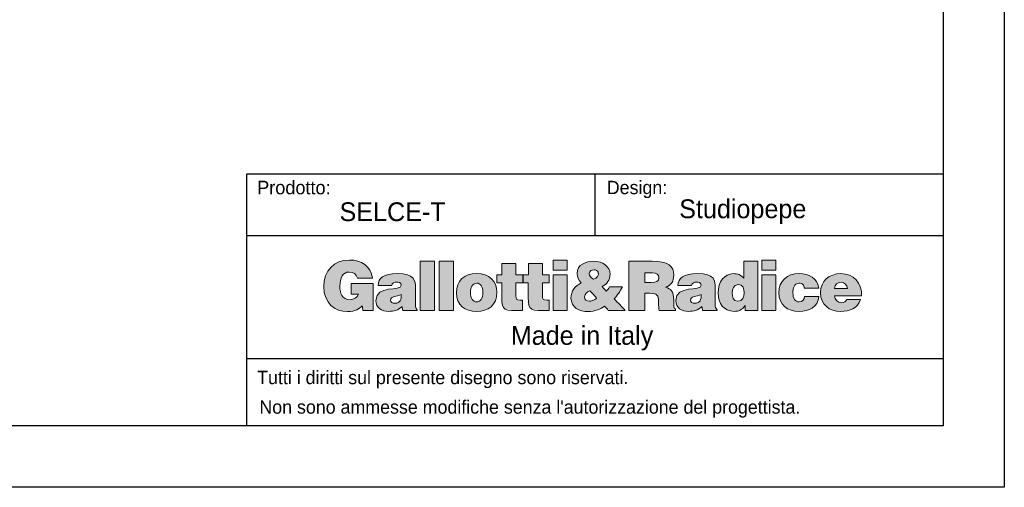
# Model space of a CAD drawing. Header units: millimetres. Extents: x -2064 to 15610, y -1415 to 32635.
# Tile 44 of 61: x 12084 to 14246, y 15138 to 16164. Entities that reach past the tile are written whole.
import ezdxf

# ---------------------------------------------------------------- set-up
doc = ezdxf.new("R2010")
doc.units = ezdxf.units.MM
doc.header["$LTSCALE"] = 15
doc.layers.get('Defpoints').update_dxf_attribs({"color": 124})
doc.layers.add('ANNOTAZIONI', color=252, linetype='Continuous')
doc.styles.get("Standard").update_dxf_attribs({"font": 'GOTHIC.TTF'})

# ---------------------------------------------------------------- blocks, each defined once
blk = doc.blocks.new('logo_punti di controllo')
at = {"layer": 'ANNOTAZIONI'}
h = blk.add_hatch(color=0, dxfattribs=at)
edge = h.paths.add_edge_path(flags=0)
edge.add_line((282.1, 30.6), (282.1, 106.9))
edge.add_line((282.1, 106.9), (220.2, 106.9))
edge.add_line((220.2, 106.9), (220.2, 77))
edge.add_line((220.2, 77), (240.1, 77))
edge.add_spline(control_points=[(240.1, 77), (237.8, 67.4), (226.1, 61.1), (216.9, 61.1), (194.1, 61.1), (188, 78.9), (188, 98.5), (188, 122.8), (196.4, 138.9), (214.3, 138.9), (225.9, 138.9), (234.2, 132.8), (237.4, 121.5)], knot_values=[31.661, 31.661, 31.661, 31.661, 32.661, 32.661, 32.661, 33.661, 33.661, 33.661, 34.661, 34.661, 34.661, 35.661, 35.661, 35.661, 35.661], weights=[1, 1, 1, 1, 1, 1, 1, 1, 1, 1, 1, 1, 1], degree=3, periodic=0)
edge.add_line((237.4, 121.5), (280.3, 121.5))
edge.add_spline(control_points=[(280.3, 121.5), (274.8, 155.4), (248.2, 172.6), (215, 172.6), (170.4, 172.6), (142.8, 142.3), (142.8, 98.3), (142.8, 50.2), (174.4, 27.4), (209.7, 27.4), (231.3, 27.4), (243.8, 35.4), (251.2, 44.2)], knot_values=[47.825, 47.825, 47.825, 47.825, 48.825, 48.825, 48.825, 49.825, 49.825, 49.825, 50.825, 50.825, 50.825, 51.825, 51.825, 51.825, 51.825], weights=[1, 1, 1, 1, 1, 1, 1, 1, 1, 1, 1, 1, 1], degree=3, periodic=0)
edge.add_line((251.2, 44.2), (253, 30.6))
edge.add_line((253, 30.6), (282.1, 30.6))
for points in [[(454, 31), (454, 169), (414.1, 169), (414.1, 31)], [(507.5, 31), (507.5, 169), (467.7, 169), (467.7, 31)], [(788.5, 172.6), (788.5, 144.3), (828.3, 144.3), (828.3, 172.6)], [(1376.1, 172.6), (1376.1, 144.3), (1415.9, 144.3), (1415.9, 172.6)], [(828.3, 31), (828.3, 131.4), (788.5, 131.4), (788.5, 31)], [(1415.9, 31), (1415.9, 131.4), (1376.1, 131.4), (1376.1, 31)]]:
    blk.add_hatch(color=0, dxfattribs=at).paths.add_polyline_path(points, flags=0)
h = blk.add_hatch(color=0, dxfattribs=at)
edge = h.paths.add_edge_path(flags=0)
edge.add_line((933, 42.7), (943.9, 31))
edge.add_line((943.9, 31), (991.8, 31))
edge.add_line((991.8, 31), (960.4, 63.4))
edge.add_spline(control_points=[(960.4, 63.4), (969.8, 73.4), (977.2, 84.9), (983.6, 96.9)], knot_values=[26.367462, 26.367462, 26.367462, 26.367462, 27.367462, 27.367462, 27.367462, 27.367462], weights=[1, 1, 1, 1], degree=3, periodic=0)
edge.add_line((983.6, 96.9), (947.2, 96.9))
edge.add_spline(control_points=[(947.2, 96.9), (944.9, 92.5), (942, 88.7), (938.2, 85.4)], knot_values=[37.686462, 37.686462, 37.686462, 37.686462, 38.686462, 38.686462, 38.686462, 38.686462], weights=[1, 1, 1, 1], degree=3, periodic=0)
edge.add_line((938.2, 85.4), (926.3, 97.7))
edge.add_spline(control_points=[(926.3, 97.7), (940.3, 105.4), (948.7, 116.1), (948.7, 132.6), (948.7, 154.8), (928.2, 169), (902.7, 169), (880.9, 169), (855.8, 160.3), (855.8, 134.5), (855.8, 123.8), (860.6, 116.1), (867.7, 108.6)], knot_values=[43.525807, 43.525807, 43.525807, 43.525807, 44.525807, 44.525807, 44.525807, 45.525807, 45.525807, 45.525807, 46.525807, 46.525807, 46.525807, 47.525807, 47.525807, 47.525807, 47.525807], weights=[1, 1, 1, 1, 1, 1, 1, 1, 1, 1, 1, 1, 1], degree=3, periodic=0)
edge.add_spline(control_points=[(867.7, 108.6), (850.2, 99.8), (838.7, 86), (838.7, 65.7), (838.7, 39.1), (862.1, 27.4), (887.4, 27.4), (905.4, 27.4), (923.8, 34.9), (933, 42.7)], knot_values=[47.525807, 47.525807, 47.525807, 47.525807, 48.525807, 48.525807, 48.525807, 49.525807, 49.525807, 49.525807, 50.525807, 50.525807, 50.525807, 50.525807], weights=[1, 1, 1, 1, 1, 1, 1, 1, 1, 1], degree=3, periodic=0)
edge = h.paths.add_edge_path(flags=0)
edge.add_line((892, 85.8), (909.8, 67))
edge.add_spline(control_points=[(909.8, 67), (912.3, 64.4), (911.3, 64.9), (905.8, 61.7)], knot_values=[0, 0, 0, 0, 1, 1, 1, 1], weights=[1, 1, 1, 1], degree=3, periodic=0)
edge.add_spline(control_points=[(905.8, 61.7), (902, 59.4), (894.9, 56.7), (890.5, 56.7), (882.6, 56.7), (877, 61.1), (877, 69.3), (877, 77.2), (884.5, 82), (892, 85.8)], knot_values=[1, 1, 1, 1, 2, 2, 2, 3, 3, 3, 4, 4, 4, 4], weights=[1, 1, 1, 1, 1, 1, 1, 1, 1, 1], degree=3, periodic=0)
edge = h.paths.add_edge_path(flags=0)
edge.add_spline(control_points=[(902, 118.6), (895.4, 123), (890.3, 127.8), (890.3, 134.7), (890.3, 142.3), (897, 145), (903.7, 145)], knot_values=[2, 2, 2, 2, 3, 3, 3, 4, 4, 4, 4], weights=[1, 1, 1, 1, 1, 1, 1], degree=3, periodic=0)
edge.add_spline(control_points=[(903.7, 145), (908.1, 145), (913.6, 143.1), (915.6, 138.9)], knot_values=[0, 0, 0, 0, 1, 1, 1, 1], weights=[1, 1, 1, 1], degree=3, periodic=0)
edge.add_spline(control_points=[(915.6, 138.9), (919, 127.6), (911, 122.8), (902, 118.6)], knot_values=[1, 1, 1, 1, 2, 2, 2, 2], weights=[1, 1, 1, 1], degree=3, periodic=0)
h = blk.add_hatch(color=0, dxfattribs=at)
edge = h.paths.add_edge_path(flags=0)
edge.add_line((1047.1, 79.1), (1060.9, 79.1))
edge.add_spline(control_points=[(1060.9, 79.1), (1082, 79.1), (1085, 73.2), (1085, 55.2), (1085, 42.9), (1086.2, 34.1), (1087.3, 31)], knot_values=[0, 0, 0, 0, 1, 1, 1, 2, 2, 2, 2], weights=[1, 1, 1, 1, 1, 1, 1], degree=3, periodic=0)
edge.add_line((1087.3, 31), (1133.1, 31))
edge.add_line((1133.1, 31), (1133.1, 35.2))
edge.add_spline(control_points=[(1133.1, 35.2), (1127.8, 35.2), (1128.3, 41.4), (1128.3, 59.4), (1128.3, 87.2), (1119.5, 90.6), (1105, 96)], knot_values=[16.174, 16.174, 16.174, 16.174, 17.174, 17.174, 17.174, 18.174, 18.174, 18.174, 18.174], weights=[1, 1, 1, 1, 1, 1, 1], degree=3, periodic=0)
edge.add_spline(control_points=[(1105, 96), (1121.1, 100.4), (1128.2, 113.8), (1128.2, 129.7), (1128.2, 156.5), (1113, 169), (1067, 169), (1045.3, 169), (1023.6, 169), (1001.9, 169)], knot_values=[18.174, 18.174, 18.174, 18.174, 19.174, 19.174, 19.174, 20.174, 20.174, 20.174, 38.639, 38.639, 38.639, 38.639], weights=[1, 1, 1, 1, 1, 1, 1, 1, 1, 1], degree=3, periodic=0)
edge.add_line((1001.9, 169), (1001.9, 31))
edge.add_line((1001.9, 31), (1047.1, 31))
edge.add_line((1047.1, 31), (1047.1, 79.1))
edge = h.paths.add_edge_path(flags=0)
edge.add_line((1047.1, 109.4), (1047.1, 136.8))
edge.add_spline(control_points=[(1047.1, 136.8), (1054.1, 136.8), (1061.2, 136.8), (1068.2, 136.8), (1078.7, 136.8), (1086.4, 132.2), (1086.4, 122.4), (1086.4, 112.8), (1078.9, 109.4), (1064.9, 109.4), (1059, 109.4), (1053, 109.4), (1047.1, 109.4)], knot_values=[0, 0, 0, 0, 5.974, 5.974, 5.974, 6.974, 6.974, 6.974, 7.974, 7.974, 7.974, 13.024, 13.024, 13.024, 13.024], weights=[1, 1, 1, 1, 1, 1, 1, 1, 1, 1, 1, 1, 1], degree=3, periodic=0)
h = blk.add_hatch(color=0, dxfattribs=at)
edge = h.paths.add_edge_path(flags=0)
edge.add_line((1329.4, 31), (1365.2, 31))
edge.add_line((1365.2, 31), (1365.2, 169))
edge.add_line((1365.2, 169), (1325.4, 169))
edge.add_line((1325.4, 169), (1325.4, 121.3))
edge.add_spline(control_points=[(1325.4, 121.3), (1316.9, 131.2), (1308.1, 134.3), (1295.5, 134.3), (1271.5, 134.3), (1253, 112.6), (1253, 79.3), (1253, 51), (1268.3, 28.2), (1298.6, 28.2), (1311.4, 28.2), (1320, 32.2), (1329.4, 44.4)], knot_values=[63.921, 63.921, 63.921, 63.921, 64.921, 64.921, 64.921, 65.921, 65.921, 65.921, 66.921, 66.921, 66.921, 67.921, 67.921, 67.921, 67.921], weights=[1, 1, 1, 1, 1, 1, 1, 1, 1, 1, 1, 1, 1], degree=3, periodic=0)
edge.add_line((1329.4, 44.4), (1329.4, 31))
edge = h.paths.add_edge_path(flags=0)
edge.add_spline(control_points=[(1309.7, 103.5), (1322.9, 103.5), (1326.7, 91.4), (1326.7, 80.3), (1326.7, 68.6), (1322.3, 56.9), (1308.5, 56.9)], knot_values=[2, 2, 2, 2, 3, 3, 3, 4, 4, 4, 4], weights=[1, 1, 1, 1, 1, 1, 1], degree=3, periodic=0)
edge.add_spline(control_points=[(1308.5, 56.9), (1295.5, 56.9), (1292.8, 69.2), (1292.8, 79.7), (1292.8, 90.8), (1296.4, 103.5), (1309.7, 103.5)], knot_values=[0, 0, 0, 0, 1, 1, 1, 2, 2, 2, 2], weights=[1, 1, 1, 1, 1, 1, 1], degree=3, periodic=0)
h = blk.add_hatch(color=0, dxfattribs=at)
edge = h.paths.add_edge_path(flags=0)
edge.add_line((702.4, 31), (702.4, 59.6))
edge.add_spline(control_points=[(702.4, 59.6), (700.3, 59.6), (698.2, 59.6), (696.1, 59.6), (685, 59.6), (683.6, 62.8), (683.6, 72), (683.6, 84.2), (683.6, 96.3), (683.6, 108.4)], knot_values=[0, 0, 0, 0, 1.792, 1.792, 1.792, 2.792, 2.792, 2.792, 13.111, 13.111, 13.111, 13.111], weights=[1, 1, 1, 1, 1, 1, 1, 1, 1, 1], degree=3, periodic=0)
edge.add_line((683.6, 108.4), (702.8, 108.4))
edge.add_line((702.8, 108.4), (702.8, 131.4))
edge.add_line((702.8, 131.4), (683.6, 131.4))
edge.add_line((683.6, 131.4), (683.6, 162.6))
edge.add_line((683.6, 162.6), (644.3, 162.6))
edge.add_line((644.3, 162.6), (644.3, 131.4))
edge.add_line((644.3, 131.4), (629.6, 131.4))
edge.add_line((629.6, 131.4), (629.6, 108.4))
edge.add_line((629.6, 108.4), (643.8, 108.4))
edge.add_spline(control_points=[(643.8, 108.4), (643.8, 94.4), (643.8, 80.5), (643.8, 66.5), (643.8, 31.8), (650.1, 28.2), (702.4, 31)], knot_values=[74.044, 74.044, 74.044, 74.044, 85.937, 85.937, 85.937, 86.937, 86.937, 86.937, 86.937], weights=[1, 1, 1, 1, 1, 1, 1], degree=3, periodic=0)
h = blk.add_hatch(color=0, dxfattribs=at)
edge = h.paths.add_edge_path(flags=0)
edge.add_line((777.2, 31), (777.2, 59.6))
edge.add_spline(control_points=[(777.2, 59.6), (775.1, 59.6), (773, 59.6), (770.9, 59.6), (759.8, 59.6), (758.5, 62.8), (758.5, 72), (758.5, 84.2), (758.5, 96.3), (758.5, 108.4)], knot_values=[0, 0, 0, 0, 1.792, 1.792, 1.792, 2.792, 2.792, 2.792, 13.111, 13.111, 13.111, 13.111], weights=[1, 1, 1, 1, 1, 1, 1, 1, 1, 1], degree=3, periodic=0)
edge.add_line((758.5, 108.4), (777.6, 108.4))
edge.add_line((777.6, 108.4), (777.6, 131.4))
edge.add_line((777.6, 131.4), (758.5, 131.4))
edge.add_line((758.5, 131.4), (758.5, 162.6))
edge.add_line((758.5, 162.6), (719.2, 162.6))
edge.add_line((719.2, 162.6), (719.2, 131.4))
edge.add_line((719.2, 131.4), (704.4, 131.4))
edge.add_line((704.4, 131.4), (704.4, 108.4))
edge.add_line((704.4, 108.4), (718.6, 108.4))
edge.add_spline(control_points=[(718.6, 108.4), (718.6, 94.4), (718.6, 80.5), (718.6, 66.5), (718.6, 31.8), (724.9, 28.2), (777.2, 31)], knot_values=[74.041, 74.041, 74.041, 74.041, 85.934, 85.934, 85.934, 86.934, 86.934, 86.934, 86.934], weights=[1, 1, 1, 1, 1, 1, 1], degree=3, periodic=0)
h = blk.add_hatch(color=0, dxfattribs=at)
edge = h.paths.add_edge_path(flags=0)
edge.add_line((364.9, 31), (406.1, 31))
edge.add_line((406.1, 31), (406.1, 32.9))
edge.add_spline(control_points=[(406.1, 32.9), (401, 37.2), (400.8, 40), (400.8, 45.8), (400.8, 61.4), (400.8, 77.1), (400.8, 92.7), (400.8, 116.7), (397.9, 134.3), (350.4, 134.3), (310.7, 134.3), (295.6, 121.8), (295.6, 100.6)], knot_values=[0.543, 0.543, 0.543, 0.543, 1.543, 1.543, 1.543, 14.848, 14.848, 14.848, 15.848, 15.848, 15.848, 16.848, 16.848, 16.848, 16.848], weights=[1, 1, 1, 1, 1, 1, 1, 1, 1, 1, 1, 1, 1], degree=3, periodic=0)
edge.add_line((295.6, 100.6), (333.9, 100.6))
edge.add_spline(control_points=[(333.9, 100.6), (334.9, 109.2), (342.3, 110.3), (347.9, 110.3), (352.1, 110.3), (360.9, 109.4), (360.9, 102.1), (360.9, 83.3), (289.5, 104), (289.5, 58.4), (289.5, 37.5), (306.3, 28.2), (325.3, 28.2), (340.2, 28.2), (351.7, 31.2), (363, 41.8)], knot_values=[27.71, 27.71, 27.71, 27.71, 28.71, 28.71, 28.71, 29.71, 29.71, 29.71, 30.71, 30.71, 30.71, 31.71, 31.71, 31.71, 32.71, 32.71, 32.71, 32.71], weights=[1, 1, 1, 1, 1, 1, 1, 1, 1, 1, 1, 1, 1, 1, 1, 1], degree=3, periodic=0)
edge.add_line((363, 41.8), (364.9, 31))
edge = h.paths.add_edge_path(flags=0)
edge.add_spline(control_points=[(360.9, 75.5), (361.9, 61.7), (357.3, 50.8), (343.3, 50.8)], knot_values=[2, 2, 2, 2, 3, 3, 3, 3], weights=[1, 1, 1, 1], degree=3, periodic=0)
edge.add_spline(control_points=[(343.3, 50.8), (335.4, 50.8), (330.6, 54.2), (330.6, 59.2), (330.6, 72.2), (347.9, 69.2), (360.9, 75.5)], knot_values=[0, 0, 0, 0, 1, 1, 1, 2, 2, 2, 2], weights=[1, 1, 1, 1, 1, 1, 1], degree=3, periodic=0)
h = blk.add_hatch(color=0, dxfattribs=at)
edge = h.paths.add_edge_path(flags=0)
edge.add_spline(control_points=[(630.2, 82.2), (630.2, 113.4), (608.4, 134.3), (572.9, 134.3), (539, 134.3), (516, 114.9), (516, 80.1)], knot_values=[2, 2, 2, 2, 3, 3, 3, 4, 4, 4, 4], weights=[1, 1, 1, 1, 1, 1, 1], degree=3, periodic=0)
edge.add_spline(control_points=[(516, 80.1), (516, 45.8), (540.9, 28.2), (573.1, 28.2), (605.3, 28.2), (630.2, 45.4), (630.2, 82.2)], knot_values=[0, 0, 0, 0, 1, 1, 1, 2, 2, 2, 2], weights=[1, 1, 1, 1, 1, 1, 1], degree=3, periodic=0)
edge = h.paths.add_edge_path(flags=0)
edge.add_spline(control_points=[(573.1, 55), (563, 55), (555.9, 63.2), (555.9, 82.2), (555.9, 93.5), (559.9, 107.5), (573.5, 107.5)], knot_values=[2, 2, 2, 2, 3, 3, 3, 4, 4, 4, 4], weights=[1, 1, 1, 1, 1, 1, 1], degree=3, periodic=0)
edge.add_spline(control_points=[(573.5, 107.5), (583.8, 108), (590.4, 96.9), (590.4, 82.2), (590.4, 63.2), (583.8, 55), (573.1, 55)], knot_values=[0, 0, 0, 0, 1, 1, 1, 2, 2, 2, 2], weights=[1, 1, 1, 1, 1, 1, 1], degree=3, periodic=0)
h = blk.add_hatch(color=0, dxfattribs=at)
edge = h.paths.add_edge_path(flags=0)
edge.add_line((1209.3, 31), (1250.5, 31))
edge.add_line((1250.5, 31), (1250.5, 32.9))
edge.add_spline(control_points=[(1250.5, 32.9), (1245.3, 37.2), (1245.1, 40), (1245.1, 45.8), (1245.1, 61.4), (1245.1, 77.1), (1245.1, 92.7), (1245.1, 116.7), (1242.3, 134.3), (1194.8, 134.3), (1155.1, 134.3), (1140, 121.8), (1140, 100.6)], knot_values=[0.543, 0.543, 0.543, 0.543, 1.543, 1.543, 1.543, 14.848, 14.848, 14.848, 15.848, 15.848, 15.848, 16.848, 16.848, 16.848, 16.848], weights=[1, 1, 1, 1, 1, 1, 1, 1, 1, 1, 1, 1, 1], degree=3, periodic=0)
edge.add_line((1140, 100.6), (1178.3, 100.6))
edge.add_spline(control_points=[(1178.3, 100.6), (1179.2, 109.2), (1186.7, 110.3), (1192.3, 110.3), (1196.5, 110.3), (1205.3, 109.4), (1205.3, 102.1), (1205.3, 83.3), (1133.8, 104), (1133.8, 58.4), (1133.8, 37.5), (1150.7, 28.2), (1169.7, 28.2), (1184.6, 28.2), (1196.1, 31.2), (1207.4, 41.8)], knot_values=[27.709, 27.709, 27.709, 27.709, 28.709, 28.709, 28.709, 29.709, 29.709, 29.709, 30.709, 30.709, 30.709, 31.709, 31.709, 31.709, 32.709, 32.709, 32.709, 32.709], weights=[1, 1, 1, 1, 1, 1, 1, 1, 1, 1, 1, 1, 1, 1, 1, 1], degree=3, periodic=0)
edge.add_line((1207.4, 41.8), (1209.3, 31))
edge = h.paths.add_edge_path(flags=0)
edge.add_spline(control_points=[(1205.3, 75.5), (1206.2, 61.7), (1201.6, 50.8), (1187.7, 50.8)], knot_values=[2, 2, 2, 2, 3, 3, 3, 3], weights=[1, 1, 1, 1], degree=3, periodic=0)
edge.add_spline(control_points=[(1187.7, 50.8), (1179.8, 50.8), (1175, 54.2), (1175, 59.2), (1175, 72.2), (1192.3, 69.2), (1205.3, 75.5)], knot_values=[0, 0, 0, 0, 1, 1, 1, 2, 2, 2, 2], weights=[1, 1, 1, 1, 1, 1, 1], degree=3, periodic=0)
h = blk.add_hatch(color=0, dxfattribs=at)
edge = h.paths.add_edge_path(flags=0)
edge.add_line((1495.7, 93.1), (1536.2, 93.1))
edge.add_spline(control_points=[(1536.2, 93.1), (1533.3, 122.8), (1508, 134.3), (1481.2, 134.3), (1448, 134.3), (1423.9, 114.6), (1423.9, 80.3), (1423.9, 46.4), (1448.8, 28.2), (1481.2, 28.2), (1509, 28.2), (1533.5, 39.5), (1536.9, 69.9)], knot_values=[0, 0, 0, 0, 1, 1, 1, 2, 2, 2, 3, 3, 3, 4, 4, 4, 4], weights=[1, 1, 1, 1, 1, 1, 1, 1, 1, 1, 1, 1, 1], degree=3, periodic=0)
edge.add_line((1536.9, 69.9), (1496.7, 69.9))
edge.add_spline(control_points=[(1496.7, 69.9), (1495.5, 62.1), (1491.5, 55), (1481.2, 55), (1469.5, 55), (1463.7, 64.9), (1463.7, 80.1), (1463.7, 92), (1466.2, 107.5), (1481.2, 107.5), (1485.6, 107.5), (1489, 106.1), (1491.5, 103.5)], knot_values=[15.404, 15.404, 15.404, 15.404, 16.404, 16.404, 16.404, 17.404, 17.404, 17.404, 18.404, 18.404, 18.404, 19.404, 19.404, 19.404, 19.404], weights=[1, 1, 1, 1, 1, 1, 1, 1, 1, 1, 1, 1, 1], degree=3, periodic=0)
edge.add_spline(control_points=[(1491.5, 103.5), (1494, 101), (1495.5, 97.5), (1495.7, 93.1)], knot_values=[19.404, 19.404, 19.404, 19.404, 20.404, 20.404, 20.404, 20.404], weights=[1, 1, 1, 1], degree=3, periodic=0)
h = blk.add_hatch(color=0, dxfattribs=at)
edge = h.paths.add_edge_path(flags=0)
edge.add_line((1581.1, 72.2), (1657.2, 72.2))
edge.add_spline(control_points=[(1657.2, 72.2), (1657.8, 108.6), (1635.4, 134.3), (1598.2, 134.3), (1566, 134.3), (1541.3, 113.2), (1541.3, 80.3), (1541.3, 46.5), (1566.2, 28.2), (1598.4, 28.2), (1621.8, 28.2), (1647, 36.4), (1653.9, 61.3)], knot_values=[0, 0, 0, 0, 1, 1, 1, 2, 2, 2, 3, 3, 3, 4, 4, 4, 4], weights=[1, 1, 1, 1, 1, 1, 1, 1, 1, 1, 1, 1, 1], degree=3, periodic=0)
edge.add_line((1653.9, 61.3), (1615.8, 61.3))
edge.add_spline(control_points=[(1615.8, 61.3), (1612.9, 55.4), (1607.2, 52.5), (1600.9, 52.5), (1590.3, 52.5), (1581.1, 60.3), (1581.1, 72.2)], knot_values=[14.806, 14.806, 14.806, 14.806, 15.806, 15.806, 15.806, 16.806, 16.806, 16.806, 16.806], weights=[1, 1, 1, 1, 1, 1, 1], degree=3, periodic=0)
edge = h.paths.add_edge_path(flags=0)
edge.add_line((1617.3, 92.5), (1581.1, 92.5))
edge.add_spline(control_points=[(1581.1, 92.5), (1581.1, 103.3), (1587.8, 110), (1599.7, 110), (1609.1, 110), (1617.3, 101.7), (1617.3, 92.5)], knot_values=[0, 0, 0, 0, 1, 1, 1, 2, 2, 2, 2], weights=[1, 1, 1, 1, 1, 1, 1], degree=3, periodic=0)
at = {"color": 0, "linetype": 'Continuous', "lineweight": 18}
for points, knots in [([(280.3, 121.5), (274.8, 155.4), (248.2, 172.6), (215, 172.6), (170.4, 172.6), (142.8, 142.3), (142.8, 98.3), (142.8, 50.2), (174.4, 27.4), (209.7, 27.4), (231.3, 27.4), (243.8, 35.4), (251.2, 44.2)], [47.825, 47.825, 47.825, 47.825, 48.825, 48.825, 48.825, 49.825, 49.825, 49.825, 50.825, 50.825, 50.825, 51.825, 51.825, 51.825, 51.825]), ([(926.3, 97.7), (940.3, 105.4), (948.7, 116.1), (948.7, 132.6), (948.7, 154.8), (928.2, 169), (902.7, 169), (880.9, 169), (855.8, 160.3), (855.8, 134.5), (855.8, 123.8), (860.6, 116.1), (867.7, 108.6)], [43.525807, 43.525807, 43.525807, 43.525807, 44.525807, 44.525807, 44.525807, 45.525807, 45.525807, 45.525807, 46.525807, 46.525807, 46.525807, 47.525807, 47.525807, 47.525807, 47.525807]), ([(1105, 96), (1121.1, 100.4), (1128.2, 113.8), (1128.2, 129.7), (1128.2, 156.5), (1113, 169), (1067, 169), (1045.3, 169), (1023.6, 169), (1001.9, 169)], [18.174, 18.174, 18.174, 18.174, 19.174, 19.174, 19.174, 20.174, 20.174, 20.174, 38.639, 38.639, 38.639, 38.639]), ([(240.1, 77), (237.8, 67.4), (226.1, 61.1), (216.9, 61.1), (194.1, 61.1), (188, 78.9), (188, 98.5), (188, 122.8), (196.4, 138.9), (214.3, 138.9), (225.9, 138.9), (234.2, 132.8), (237.4, 121.5)], [31.661, 31.661, 31.661, 31.661, 32.661, 32.661, 32.661, 33.661, 33.661, 33.661, 34.661, 34.661, 34.661, 35.661, 35.661, 35.661, 35.661]), ([(902, 118.6), (895.4, 123), (890.3, 127.8), (890.3, 134.7), (890.3, 142.3), (897, 145), (903.7, 145)], [2, 2, 2, 2, 3, 3, 3, 4, 4, 4, 4]), ([(406.1, 32.9), (401, 37.2), (400.8, 40), (400.8, 45.8), (400.8, 61.4), (400.8, 77.1), (400.8, 92.7), (400.8, 116.7), (397.9, 134.3), (350.4, 134.3), (310.7, 134.3), (295.6, 121.8), (295.6, 100.6)], [0.543, 0.543, 0.543, 0.543, 1.543, 1.543, 1.543, 14.848, 14.848, 14.848, 15.848, 15.848, 15.848, 16.848, 16.848, 16.848, 16.848]), ([(630.2, 82.2), (630.2, 113.4), (608.4, 134.3), (572.9, 134.3), (539, 134.3), (516, 114.9), (516, 80.1)], [2, 2, 2, 2, 3, 3, 3, 4, 4, 4, 4]), ([(1047.1, 136.8), (1054.1, 136.8), (1061.2, 136.8), (1068.2, 136.8), (1078.7, 136.8), (1086.4, 132.2), (1086.4, 122.4), (1086.4, 112.8), (1078.9, 109.4), (1064.9, 109.4), (1059, 109.4), (1053, 109.4), (1047.1, 109.4)], [0, 0, 0, 0, 5.974, 5.974, 5.974, 6.974, 6.974, 6.974, 7.974, 7.974, 7.974, 13.024, 13.024, 13.024, 13.024]), ([(1250.5, 32.9), (1245.3, 37.2), (1245.1, 40), (1245.1, 45.8), (1245.1, 61.4), (1245.1, 77.1), (1245.1, 92.7), (1245.1, 116.7), (1242.3, 134.3), (1194.8, 134.3), (1155.1, 134.3), (1140, 121.8), (1140, 100.6)], [0.543, 0.543, 0.543, 0.543, 1.543, 1.543, 1.543, 14.848, 14.848, 14.848, 15.848, 15.848, 15.848, 16.848, 16.848, 16.848, 16.848]), ([(1325.4, 121.3), (1316.9, 131.2), (1308.1, 134.3), (1295.5, 134.3), (1271.5, 134.3), (1253, 112.6), (1253, 79.3), (1253, 51), (1268.3, 28.2), (1298.6, 28.2), (1311.4, 28.2), (1320, 32.2), (1329.4, 44.4)], [63.921, 63.921, 63.921, 63.921, 64.921, 64.921, 64.921, 65.921, 65.921, 65.921, 66.921, 66.921, 66.921, 67.921, 67.921, 67.921, 67.921]), ([(1536.2, 93.1), (1533.3, 122.8), (1508, 134.3), (1481.2, 134.3), (1448, 134.3), (1423.9, 114.6), (1423.9, 80.3), (1423.9, 46.4), (1448.8, 28.2), (1481.2, 28.2), (1509, 28.2), (1533.5, 39.5), (1536.9, 69.9)], [0, 0, 0, 0, 1, 1, 1, 2, 2, 2, 3, 3, 3, 4, 4, 4, 4]), ([(1657.2, 72.2), (1657.8, 108.6), (1635.4, 134.3), (1598.2, 134.3), (1566, 134.3), (1541.3, 113.2), (1541.3, 80.3), (1541.3, 46.5), (1566.2, 28.2), (1598.4, 28.2), (1621.8, 28.2), (1647, 36.4), (1653.9, 61.3)], [0, 0, 0, 0, 1, 1, 1, 2, 2, 2, 3, 3, 3, 4, 4, 4, 4]), ([(333.9, 100.6), (334.9, 109.2), (342.3, 110.3), (347.9, 110.3), (352.1, 110.3), (360.9, 109.4), (360.9, 102.1), (360.9, 83.3), (289.5, 104), (289.5, 58.4), (289.5, 37.5), (306.3, 28.2), (325.3, 28.2), (340.2, 28.2), (351.7, 31.2), (363, 41.8)], [27.71, 27.71, 27.71, 27.71, 28.71, 28.71, 28.71, 29.71, 29.71, 29.71, 30.71, 30.71, 30.71, 31.71, 31.71, 31.71, 32.71, 32.71, 32.71, 32.71]), ([(573.1, 55), (563, 55), (555.9, 63.2), (555.9, 82.2), (555.9, 93.5), (559.9, 107.5), (573.5, 107.5)], [2, 2, 2, 2, 3, 3, 3, 4, 4, 4, 4]), ([(573.5, 107.5), (583.8, 108), (590.4, 96.9), (590.4, 82.2), (590.4, 63.2), (583.8, 55), (573.1, 55)], [0, 0, 0, 0, 1, 1, 1, 2, 2, 2, 2]), ([(643.8, 108.4), (643.8, 94.4), (643.8, 80.5), (643.8, 66.5), (643.8, 31.8), (650.1, 28.2), (702.4, 31)], [74.044, 74.044, 74.044, 74.044, 85.937, 85.937, 85.937, 86.937, 86.937, 86.937, 86.937]), ([(702.4, 59.6), (700.3, 59.6), (698.2, 59.6), (696.1, 59.6), (685, 59.6), (683.6, 62.8), (683.6, 72), (683.6, 84.2), (683.6, 96.3), (683.6, 108.4)], [0, 0, 0, 0, 1.792, 1.792, 1.792, 2.792, 2.792, 2.792, 13.111, 13.111, 13.111, 13.111]), ([(718.6, 108.4), (718.6, 94.4), (718.6, 80.5), (718.6, 66.5), (718.6, 31.8), (724.9, 28.2), (777.2, 31)], [74.041, 74.041, 74.041, 74.041, 85.934, 85.934, 85.934, 86.934, 86.934, 86.934, 86.934]), ([(777.2, 59.6), (775.1, 59.6), (773, 59.6), (770.9, 59.6), (759.8, 59.6), (758.5, 62.8), (758.5, 72), (758.5, 84.2), (758.5, 96.3), (758.5, 108.4)], [0, 0, 0, 0, 1.792, 1.792, 1.792, 2.792, 2.792, 2.792, 13.111, 13.111, 13.111, 13.111]), ([(867.7, 108.6), (850.2, 99.8), (838.7, 86), (838.7, 65.7), (838.7, 39.1), (862.1, 27.4), (887.4, 27.4), (905.4, 27.4), (923.8, 34.9), (933, 42.7)], [47.525807, 47.525807, 47.525807, 47.525807, 48.525807, 48.525807, 48.525807, 49.525807, 49.525807, 49.525807, 50.525807, 50.525807, 50.525807, 50.525807]), ([(905.8, 61.7), (902, 59.4), (894.9, 56.7), (890.5, 56.7), (882.6, 56.7), (877, 61.1), (877, 69.3), (877, 77.2), (884.5, 82), (892, 85.8)], [1, 1, 1, 1, 2, 2, 2, 3, 3, 3, 4, 4, 4, 4]), ([(1133.1, 35.2), (1127.8, 35.2), (1128.3, 41.4), (1128.3, 59.4), (1128.3, 87.2), (1119.5, 90.6), (1105, 96)], [16.174, 16.174, 16.174, 16.174, 17.174, 17.174, 17.174, 18.174, 18.174, 18.174, 18.174]), ([(1178.3, 100.6), (1179.2, 109.2), (1186.7, 110.3), (1192.3, 110.3), (1196.5, 110.3), (1205.3, 109.4), (1205.3, 102.1), (1205.3, 83.3), (1133.8, 104), (1133.8, 58.4), (1133.8, 37.5), (1150.7, 28.2), (1169.7, 28.2), (1184.6, 28.2), (1196.1, 31.2), (1207.4, 41.8)], [27.709, 27.709, 27.709, 27.709, 28.709, 28.709, 28.709, 29.709, 29.709, 29.709, 30.709, 30.709, 30.709, 31.709, 31.709, 31.709, 32.709, 32.709, 32.709, 32.709]), ([(1308.5, 56.9), (1295.5, 56.9), (1292.8, 69.2), (1292.8, 79.7), (1292.8, 90.8), (1296.4, 103.5), (1309.7, 103.5)], [0, 0, 0, 0, 1, 1, 1, 2, 2, 2, 2]), ([(1309.7, 103.5), (1322.9, 103.5), (1326.7, 91.4), (1326.7, 80.3), (1326.7, 68.6), (1322.3, 56.9), (1308.5, 56.9)], [2, 2, 2, 2, 3, 3, 3, 4, 4, 4, 4]), ([(1496.7, 69.9), (1495.5, 62.1), (1491.5, 55), (1481.2, 55), (1469.5, 55), (1463.7, 64.9), (1463.7, 80.1), (1463.7, 92), (1466.2, 107.5), (1481.2, 107.5), (1485.6, 107.5), (1489, 106.1), (1491.5, 103.5)], [15.404, 15.404, 15.404, 15.404, 16.404, 16.404, 16.404, 17.404, 17.404, 17.404, 18.404, 18.404, 18.404, 19.404, 19.404, 19.404, 19.404]), ([(1581.1, 92.5), (1581.1, 103.3), (1587.8, 110), (1599.7, 110), (1609.1, 110), (1617.3, 101.7), (1617.3, 92.5)], [0, 0, 0, 0, 1, 1, 1, 2, 2, 2, 2]), ([(343.3, 50.8), (335.4, 50.8), (330.6, 54.2), (330.6, 59.2), (330.6, 72.2), (347.9, 69.2), (360.9, 75.5)], [0, 0, 0, 0, 1, 1, 1, 2, 2, 2, 2]), ([(516, 80.1), (516, 45.8), (540.9, 28.2), (573.1, 28.2), (605.3, 28.2), (630.2, 45.4), (630.2, 82.2)], [0, 0, 0, 0, 1, 1, 1, 2, 2, 2, 2]), ([(1060.9, 79.1), (1082, 79.1), (1085, 73.2), (1085, 55.2), (1085, 42.9), (1086.2, 34.1), (1087.3, 31)], [0, 0, 0, 0, 1, 1, 1, 2, 2, 2, 2]), ([(1187.7, 50.8), (1179.8, 50.8), (1175, 54.2), (1175, 59.2), (1175, 72.2), (1192.3, 69.2), (1205.3, 75.5)], [0, 0, 0, 0, 1, 1, 1, 2, 2, 2, 2]), ([(1615.8, 61.3), (1612.9, 55.4), (1607.2, 52.5), (1600.9, 52.5), (1590.3, 52.5), (1581.1, 60.3), (1581.1, 72.2)], [14.806, 14.806, 14.806, 14.806, 15.806, 15.806, 15.806, 16.806, 16.806, 16.806, 16.806])]:
    blk.add_open_spline(points, degree=3, knots=knots, dxfattribs=at)
for points, degree in [([(414.1, 169), (414.1, 100), (414.1, 31)], 2), ([(454, 169), (434.1, 169), (414.1, 169)], 2), ([(454, 31), (454, 100), (454, 169)], 2), ([(467.7, 169), (467.7, 100), (467.7, 31)], 2), ([(507.5, 169), (487.6, 169), (467.7, 169)], 2), ([(507.5, 31), (507.5, 100), (507.5, 169)], 2), ([(788.5, 172.6), (788.5, 158.4), (788.5, 144.3)], 2), ([(828.3, 172.6), (808.4, 172.6), (788.5, 172.6)], 2), ([(828.3, 144.3), (828.3, 158.4), (828.3, 172.6)], 2), ([(1001.9, 169), (1001.9, 123), (1001.9, 77), (1001.9, 31)], 3), ([(1325.4, 169), (1325.4, 153.1), (1325.4, 137.2), (1325.4, 121.3)], 3), ([(1365.2, 169), (1351.9, 169), (1338.7, 169), (1325.4, 169)], 3), ([(1365.2, 31), (1365.2, 77), (1365.2, 123), (1365.2, 169)], 3), ([(1376.1, 172.6), (1376.1, 158.4), (1376.1, 144.3)], 2), ([(1415.9, 172.6), (1396, 172.6), (1376.1, 172.6)], 2), ([(1415.9, 144.3), (1415.9, 158.4), (1415.9, 172.6)], 2), ([(644.3, 162.6), (644.3, 152.2), (644.3, 141.8), (644.3, 131.4)], 3), ([(683.6, 162.6), (670.5, 162.6), (657.4, 162.6), (644.3, 162.6)], 3), ([(683.6, 131.4), (683.6, 141.8), (683.6, 152.2), (683.6, 162.6)], 3), ([(719.2, 162.6), (719.2, 152.2), (719.2, 141.8), (719.2, 131.4)], 3), ([(758.5, 162.6), (745.4, 162.6), (732.3, 162.6), (719.2, 162.6)], 3), ([(758.5, 131.4), (758.5, 141.8), (758.5, 152.2), (758.5, 162.6)], 3), ([(788.5, 144.3), (808.4, 144.3), (828.3, 144.3)], 2), ([(915.6, 138.9), (919, 127.6), (911, 122.8), (902, 118.6)], 3), ([(903.7, 145), (908.1, 145), (913.6, 143.1), (915.6, 138.9)], 3), ([(1376.1, 144.3), (1396, 144.3), (1415.9, 144.3)], 2), ([(237.4, 121.5), (251.7, 121.5), (266, 121.5), (280.3, 121.5)], 3), ([(629.6, 131.4), (629.6, 123.8), (629.6, 116.1), (629.6, 108.4)], 3), ([(644.3, 131.4), (639.4, 131.4), (634.5, 131.4), (629.6, 131.4)], 3), ([(702.8, 131.4), (696.4, 131.4), (690, 131.4), (683.6, 131.4)], 3), ([(702.8, 108.4), (702.8, 116.1), (702.8, 123.8), (702.8, 131.4)], 3), ([(704.4, 131.4), (704.4, 123.8), (704.4, 116.1), (704.4, 108.4)], 3), ([(719.2, 131.4), (714.3, 131.4), (709.3, 131.4), (704.4, 131.4)], 3), ([(777.6, 131.4), (771.2, 131.4), (764.8, 131.4), (758.5, 131.4)], 3), ([(777.6, 108.4), (777.6, 116.1), (777.6, 123.8), (777.6, 131.4)], 3), ([(788.5, 131.4), (788.5, 81.2), (788.5, 31)], 2), ([(828.3, 131.4), (808.4, 131.4), (788.5, 131.4)], 2), ([(828.3, 31), (828.3, 81.2), (828.3, 131.4)], 2), ([(1047.1, 109.4), (1047.1, 118.5), (1047.1, 127.7), (1047.1, 136.8)], 3), ([(1376.1, 131.4), (1376.1, 81.2), (1376.1, 31)], 2), ([(1415.9, 131.4), (1396, 131.4), (1376.1, 131.4)], 2), ([(1415.9, 31), (1415.9, 81.2), (1415.9, 131.4)], 2), ([(220.2, 106.9), (220.2, 96.9), (220.2, 87), (220.2, 77)], 3), ([(282.1, 106.9), (261.4, 106.9), (240.8, 106.9), (220.2, 106.9)], 3), ([(282.1, 30.6), (282.1, 56.1), (282.1, 81.5), (282.1, 106.9)], 3), ([(295.6, 100.6), (308.4, 100.6), (321.1, 100.6), (333.9, 100.6)], 3), ([(629.6, 108.4), (634.3, 108.4), (639, 108.4), (643.8, 108.4)], 3), ([(683.6, 108.4), (690, 108.4), (696.4, 108.4), (702.8, 108.4)], 3), ([(704.4, 108.4), (709.2, 108.4), (713.9, 108.4), (718.6, 108.4)], 3), ([(758.5, 108.4), (764.8, 108.4), (771.2, 108.4), (777.6, 108.4)], 3), ([(892, 85.8), (897.9, 79.6), (903.9, 73.3), (909.8, 67)], 3), ([(938.2, 85.4), (934.2, 89.5), (930.2, 93.6), (926.3, 97.7)], 3), ([(947.2, 96.9), (944.9, 92.5), (942, 88.7), (938.2, 85.4)], 3), ([(983.6, 96.9), (971.4, 96.9), (959.3, 96.9), (947.2, 96.9)], 3), ([(960.4, 63.4), (969.8, 73.4), (977.2, 84.9), (983.6, 96.9)], 3), ([(1140, 100.6), (1152.7, 100.6), (1165.5, 100.6), (1178.3, 100.6)], 3), ([(1491.5, 103.5), (1494, 101), (1495.5, 97.5), (1495.7, 93.1)], 3), ([(1495.7, 93.1), (1509.2, 93.1), (1522.7, 93.1), (1536.2, 93.1)], 3), ([(1617.3, 92.5), (1605.3, 92.5), (1593.2, 92.5), (1581.1, 92.5)], 3), ([(220.2, 77), (226.8, 77), (233.5, 77), (240.1, 77)], 3), ([(360.9, 75.5), (361.9, 61.7), (357.3, 50.8), (343.3, 50.8)], 3), ([(702.4, 31), (702.4, 40.5), (702.4, 50.1), (702.4, 59.6)], 3), ([(777.2, 31), (777.2, 40.5), (777.2, 50.1), (777.2, 59.6)], 3), ([(909.8, 67), (912.3, 64.4), (911.3, 64.9), (905.8, 61.7)], 3), ([(991.8, 31), (981.3, 41.8), (970.9, 52.6), (960.4, 63.4)], 3), ([(1047.1, 79.1), (1051.7, 79.1), (1056.3, 79.1), (1060.9, 79.1)], 3), ([(1047.1, 31), (1047.1, 47.1), (1047.1, 63.1), (1047.1, 79.1)], 3), ([(1205.3, 75.5), (1206.2, 61.7), (1201.6, 50.8), (1187.7, 50.8)], 3), ([(1536.9, 69.9), (1523.5, 69.9), (1510.1, 69.9), (1496.7, 69.9)], 3), ([(1581.1, 72.2), (1606.5, 72.2), (1631.8, 72.2), (1657.2, 72.2)], 3), ([(1653.9, 61.3), (1641.2, 61.3), (1628.5, 61.3), (1615.8, 61.3)], 3), ([(251.2, 44.2), (251.8, 39.7), (252.4, 35.2), (253, 30.6)], 3), ([(253, 30.6), (262.7, 30.6), (272.4, 30.6), (282.1, 30.6)], 3), ([(363, 41.8), (363.7, 38.2), (364.3, 34.6), (364.9, 31)], 3), ([(364.9, 31), (378.7, 31), (392.4, 31), (406.1, 31)], 3), ([(406.1, 31), (406.1, 31.7), (406.1, 32.3), (406.1, 32.9)], 3), ([(414.1, 31), (434.1, 31), (454, 31)], 2), ([(467.7, 31), (487.6, 31), (507.5, 31)], 2), ([(788.5, 31), (808.4, 31), (828.3, 31)], 2), ([(933, 42.7), (936.6, 38.8), (940.3, 34.9), (943.9, 31)], 3), ([(943.9, 31), (959.9, 31), (975.8, 31), (991.8, 31)], 3), ([(1001.9, 31), (1017, 31), (1032, 31), (1047.1, 31)], 3), ([(1087.3, 31), (1102.6, 31), (1117.9, 31), (1133.1, 31)], 3), ([(1133.1, 31), (1133.1, 32.4), (1133.1, 33.8), (1133.1, 35.2)], 3), ([(1207.4, 41.8), (1208, 38.2), (1208.7, 34.6), (1209.3, 31)], 3), ([(1209.3, 31), (1223, 31), (1236.8, 31), (1250.5, 31)], 3), ([(1250.5, 31), (1250.5, 31.7), (1250.5, 32.3), (1250.5, 32.9)], 3), ([(1329.4, 44.4), (1329.4, 40), (1329.4, 35.5), (1329.4, 31)], 3), ([(1329.4, 31), (1341.3, 31), (1353.3, 31), (1365.2, 31)], 3), ([(1376.1, 31), (1396, 31), (1415.9, 31)], 2)]:
    blk.add_open_spline(points, degree=degree, dxfattribs=at)

msp = doc.modelspace()

# ---------------------------------------------------------------- linework, layer by layer
for p, q in [((12582.503, 15272.083), (12582.503, 15825.128)), ((12582.503, 15825.128), (14111.768, 15825.128)), ((13347.136, 15825.128), (13347.136, 15688.918)), ((14111.768, 15688.918), (12582.503, 15688.918)), ((12582.474, 15419.891), (14111.768, 15419.891))]:
    msp.add_line(p, q)
msp.add_lwpolyline([(6907.528, 20274.961), (14111.768, 20274.961), (14111.768, 15272.083), (6907.528, 15272.083)], close=True)
at = {"layer": 'Defpoints'}
msp.add_lwpolyline([(6772.964, 20409.525), (14246.332, 20409.525), (14246.332, 15137.519), (6772.964, 15137.519)], close=True, dxfattribs=at)

# ---------------------------------------------------------------- block references
at = {"color": 251, "true_color": 0x636466, "xscale": 0.7800147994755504, "yscale": 0.7800147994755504, "zscale": 0.7800147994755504}
msp.add_blockref('logo_punti di controllo', (12640.355, 15501.549), dxfattribs=at)

# ---------------------------------------------------------------- texts
at = {"layer": 'ANNOTAZIONI', "color": 18, "true_color": 0x000000, "insert": (12605.353, 15810.129), "char_height": 29.7186, "width": 144.28675, "attachment_point": 1}
msp.add_mtext('Prodotto:', dxfattribs=at)
at = {"layer": 'ANNOTAZIONI', "color": 18, "true_color": 0x000000, "insert": (13373.316, 15809.994), "char_height": 29.2506, "attachment_point": 1}
msp.add_mtext('Design:', dxfattribs=at)
at = {"layer": 'ANNOTAZIONI', "attachment_point": 1}
for s, insert, char_height in [('Studiopepe', (13532.29, 15769.258), 41.2758), ('SELCE-T', (12786.263, 15762.804), 41.2758), ('Made in Italy', (13162.425, 15491.385), 41.27578), ('Tutti i diritti sul presente disegno sono riservati.', (12605.353, 15393.054), 29.25055), ("Non sono ammesse modifiche senza l'autorizzazione del progettista.", (12610.22, 15328.293), 29.25055)]:
    msp.add_mtext(s, dxfattribs=dict(at, insert=insert, char_height=char_height))

doc.saveas('drawing.dxf')
